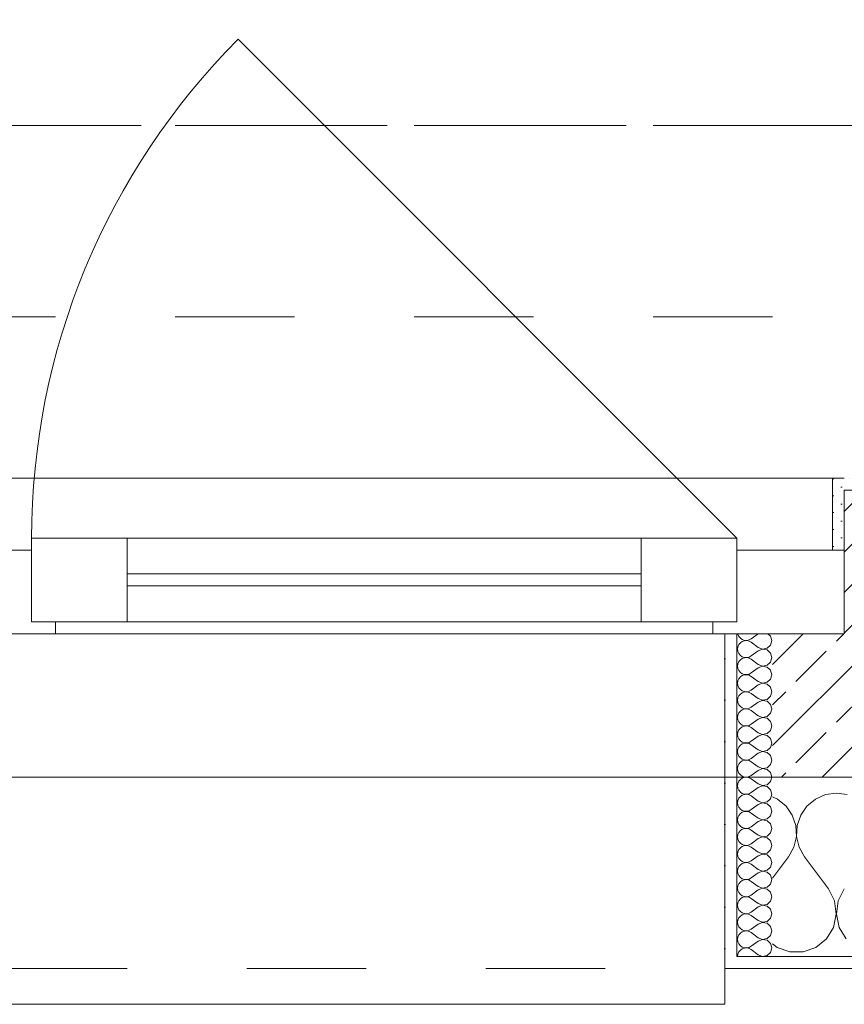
# Model space of a CAD drawing. Header units: metres. Extents: x -3.5 to 65.3, y -10.9 to 16.7.
# Tile 36 of 184: x 24.45 to 25.14, y -0.185 to 0.639. Entities that reach past the tile are written whole.
import ezdxf

# ---------------------------------------------------------------- set-up
doc = ezdxf.new("R2010")
doc.units = ezdxf.units.M
doc.header["$MEASUREMENT"] = 0
for name, pattern in [('Achse', [0.08, 0.04, -0.02, 0, -0.02]), ('Strichlinie doppelt', [0.218722, 0.105833, -0.042333, 0.028222, -0.042333]), ('Strichlinie eng', [0.046, 0.03, -0.016]), ('Untersicht', [0.04, 0.03, -0.01])]:
    doc.linetypes.add(name, pattern=pattern)
for name, color, linetype in [('102 - Bemaßung_ Beschriftung.Detail_ Ausschnitt', 7, 'Continuous'), ('451 - Universal.Achsen Raster', 7, 'Continuous'), ('603 - Struktur.Bodenplatte_ Decke Roh', 7, 'Continuous'), ('604 - Struktur.Wand Aussen', 7, 'Continuous'), ('608 - Struktur.Träger', 7, 'Continuous')]:
    doc.layers.add(name, color=color, linetype=linetype)
doc.styles.add('ERSTELLTER_STIL_1', font='txt')
doc.dimstyles.new('ERSTELLTER_STIL__1', dxfattribs={"dimtxt": 0.04, "dimasz": 0.02128, "dimexe": 0.18, "dimexo": 0.0625, "dimgap": 0, "dimtad": 1, "dimzin": 0, "dimdsep": 46, "dimtxsty": 'ERSTELLTER_STIL_1', "dimblk": 'ARROWHEAD_2', "dimblk1": 'ARROWHEAD_2', "dimblk2": 'ARROWHEAD_2', "dimcen": 0.09, "dimse1": 1, "dimse2": 1, "dimclrd": 7, "dimclre": 7, "dimclrt": 7, "dimazin": 0, "dimtfac": 1, "dimtdec": 4, "dimtmove": 0, "dimatfit": 3, "dimfxl": 1, "dimtolj": 1, "dimtzin": 0, "dimarcsym": 0})
pattern_1 = [(0, (0, 0), (0, 0.034641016), [0, -0.02]), (0, (0.01, 0.01732), (0, 0.034641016), [0, -0.02])]
pattern_2 = [(45, (0, 0), (-0.007071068, 0.007071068), [0, -0.01])]

# ---------------------------------------------------------------- blocks, each defined once
blk = doc.blocks.new('*X20')
at = {"layer": '604 - Struktur.Wand Aussen', "color": 7, "linetype": 'Continuous', "lineweight": 5}
for p, q in [((25.08419, -0.01331), (25.08, -0.01146)), ((25.09127, -0.01918), (25.08419, -0.01331)), ((25.11581, -0.01331), (25.10873, -0.01918)), ((25.12422, -0.0096), (25.11581, -0.01331)), ((25.13333, -0.00833), (25.12422, -0.0096)), ((25.14244, -0.0096), (25.13333, -0.00833)), ((25.09648, -0.02676), (25.09127, -0.01918)), ((25.10873, -0.01918), (25.10352, -0.02676)), ((25.09942, -0.03547), (25.09648, -0.02676)), ((25.10352, -0.02676), (25.10058, -0.03547)), ((25.09987, -0.04466), (25.09942, -0.03547)), ((25.10058, -0.03547), (25.10013, -0.04466)), ((25.09778, -0.05362), (25.09987, -0.04466)), ((25.10013, -0.04466), (25.10222, -0.05362)), ((25.09333, -0.06167), (25.09778, -0.05362)), ((25.10222, -0.05362), (25.10667, -0.06167)), ((25.08, -0.07944), (25.09333, -0.06167)), ((25.12667, -0.08833), (25.10667, -0.06167)), ((25.13182, -0.09839), (25.12667, -0.08833)), ((25.14, -0.08833), (25.13485, -0.09839)), ((25.13331, -0.10959), (25.13182, -0.09839)), ((25.13485, -0.09839), (25.13336, -0.10959)), ((25.13097, -0.12065), (25.13331, -0.10959)), ((25.13336, -0.10959), (25.13569, -0.12065)), ((25.12508, -0.13029), (25.13097, -0.12065)), ((25.13569, -0.12065), (25.14159, -0.13029)), ((25.1163, -0.13741), (25.12508, -0.13029)), ((25.08, -0.13441), (25.0837, -0.13741)), ((25.0837, -0.13741), (25.09435, -0.14118)), ((25.10565, -0.14118), (25.1163, -0.13741)), ((25.09435, -0.14118), (25.10565, -0.14118))]:
    blk.add_line(p, q, dxfattribs=at)
blk = doc.blocks.new('*X38')
at = {"layer": '604 - Struktur.Wand Aussen', "color": 7, "linetype": 'Continuous', "lineweight": 5}
for p, q in [((25.05091, 0.125), (25.05099, 0.12448)), ((25.05099, 0.12448), (25.05178, 0.12267)), ((25.06786, 0.125), (25.06214, 0.12071)), ((25.07822, 0.12304), (25.07608, 0.125)), ((25.05178, 0.1159), (25.05099, 0.11409)), ((25.05178, 0.12267), (25.05304, 0.12116)), ((25.05304, 0.11742), (25.05178, 0.1159)), ((25.05304, 0.12116), (25.05466, 0.12004)), ((25.05466, 0.11853), (25.05304, 0.11742)), ((25.05466, 0.12004), (25.05653, 0.11941)), ((25.05653, 0.11916), (25.05466, 0.11853)), ((25.05653, 0.11941), (25.0585, 0.11931)), ((25.0585, 0.11926), (25.05653, 0.11916)), ((25.0585, 0.11931), (25.06042, 0.11976)), ((25.06042, 0.11881), (25.0585, 0.11926)), ((25.06042, 0.11976), (25.06214, 0.12071)), ((25.06214, 0.11786), (25.06042, 0.11881)), ((25.06786, 0.11357), (25.06214, 0.11786)), ((25.07534, 0.1129), (25.07822, 0.11553)), ((25.07929, 0.11929), (25.07822, 0.12304)), ((25.07822, 0.11553), (25.07929, 0.11929)), ((25.05099, 0.11409), (25.05071, 0.11214)), ((25.05071, 0.11214), (25.05099, 0.11019)), ((25.05099, 0.11019), (25.05178, 0.10839)), ((25.05178, 0.10839), (25.05304, 0.10687)), ((25.06786, 0.11071), (25.06214, 0.10643)), ((25.06786, 0.11357), (25.0715, 0.11217)), ((25.0715, 0.11211), (25.06786, 0.11071)), ((25.0715, 0.11217), (25.07534, 0.1129)), ((25.07534, 0.11139), (25.0715, 0.11211)), ((25.07822, 0.10876), (25.07534, 0.11139)), ((25.07929, 0.105), (25.07822, 0.10876)), ((25.05099, 0.09981), (25.05071, 0.09786)), ((25.05178, 0.10161), (25.05099, 0.09981)), ((25.05304, 0.10313), (25.05178, 0.10161)), ((25.05304, 0.10687), (25.05466, 0.10575)), ((25.05466, 0.10425), (25.05304, 0.10313)), ((25.05466, 0.10575), (25.05653, 0.10512)), ((25.05653, 0.10488), (25.05466, 0.10425)), ((25.05653, 0.10512), (25.0585, 0.10503)), ((25.0585, 0.10497), (25.05653, 0.10488)), ((25.0585, 0.10503), (25.06042, 0.10547)), ((25.06042, 0.10453), (25.0585, 0.10497)), ((25.06042, 0.10547), (25.06214, 0.10643)), ((25.06214, 0.10357), (25.06042, 0.10453)), ((25.06786, 0.09929), (25.06214, 0.10357)), ((25.06786, 0.09929), (25.0715, 0.09789)), ((25.07534, 0.09861), (25.07822, 0.10124)), ((25.07822, 0.10124), (25.07929, 0.105)), ((25.05071, 0.09786), (25.05099, 0.09591)), ((25.05099, 0.09591), (25.05178, 0.0941)), ((25.05178, 0.0941), (25.05304, 0.09258)), ((25.05304, 0.09258), (25.05466, 0.09147)), ((25.05466, 0.09147), (25.05653, 0.09084)), ((25.05653, 0.09084), (25.0585, 0.09074)), ((25.0585, 0.09069), (25.05653, 0.09059)), ((25.0585, 0.09074), (25.06042, 0.09119)), ((25.06042, 0.09024), (25.0585, 0.09069)), ((25.06042, 0.09119), (25.06214, 0.09214)), ((25.06786, 0.09643), (25.06214, 0.09214)), ((25.0715, 0.09783), (25.06786, 0.09643)), ((25.0715, 0.09789), (25.07534, 0.09861)), ((25.07534, 0.0971), (25.0715, 0.09783)), ((25.07822, 0.09447), (25.07534, 0.0971)), ((25.07929, 0.09071), (25.07822, 0.09447)), ((25.07822, 0.08696), (25.07929, 0.09071)), ((25.05099, 0.08552), (25.05071, 0.08357)), ((25.05071, 0.08357), (25.05099, 0.08162)), ((25.05178, 0.08733), (25.05099, 0.08552)), ((25.05304, 0.08884), (25.05178, 0.08733)), ((25.05466, 0.08996), (25.05304, 0.08884)), ((25.05653, 0.09059), (25.05466, 0.08996)), ((25.06214, 0.08929), (25.06042, 0.09024)), ((25.06786, 0.085), (25.06214, 0.08929)), ((25.06786, 0.085), (25.0715, 0.0836)), ((25.0715, 0.08354), (25.06786, 0.08214)), ((25.0715, 0.0836), (25.07534, 0.08433)), ((25.07534, 0.08282), (25.0715, 0.08354)), ((25.07534, 0.08433), (25.07822, 0.08696)), ((25.07822, 0.08018), (25.07534, 0.08282)), ((25.05099, 0.08162), (25.05178, 0.07982)), ((25.05178, 0.07982), (25.05304, 0.0783)), ((25.05304, 0.07456), (25.05178, 0.07304)), ((25.05304, 0.0783), (25.05466, 0.07718)), ((25.05466, 0.07567), (25.05304, 0.07456)), ((25.05466, 0.07718), (25.05653, 0.07655)), ((25.05653, 0.0763), (25.05466, 0.07567)), ((25.05653, 0.07655), (25.0585, 0.07646)), ((25.0585, 0.0764), (25.05653, 0.0763)), ((25.0585, 0.07646), (25.06042, 0.0769)), ((25.06042, 0.07595), (25.0585, 0.0764)), ((25.06042, 0.0769), (25.06214, 0.07786)), ((25.06214, 0.075), (25.06042, 0.07595)), ((25.06786, 0.08214), (25.06214, 0.07786)), ((25.06786, 0.07071), (25.06214, 0.075)), ((25.07929, 0.07643), (25.07822, 0.08018)), ((25.07822, 0.07267), (25.07929, 0.07643)), ((25.05099, 0.07124), (25.05071, 0.06929)), ((25.05071, 0.06929), (25.05099, 0.06733)), ((25.05178, 0.07304), (25.05099, 0.07124)), ((25.05099, 0.06733), (25.05178, 0.06553)), ((25.06786, 0.06786), (25.06214, 0.06357)), ((25.06786, 0.07071), (25.0715, 0.06931)), ((25.0715, 0.06926), (25.06786, 0.06786)), ((25.0715, 0.06931), (25.07534, 0.07004)), ((25.07534, 0.06853), (25.0715, 0.06926)), ((25.07534, 0.07004), (25.07822, 0.07267)), ((25.07822, 0.0659), (25.07534, 0.06853)), ((25.07929, 0.06214), (25.07822, 0.0659)), ((25.05178, 0.05876), (25.05099, 0.05695)), ((25.05178, 0.06553), (25.05304, 0.06401)), ((25.05304, 0.06027), (25.05178, 0.05876)), ((25.05304, 0.06401), (25.05466, 0.0629)), ((25.05466, 0.06139), (25.05304, 0.06027)), ((25.05466, 0.0629), (25.05653, 0.06227)), ((25.05653, 0.06202), (25.05466, 0.06139)), ((25.05653, 0.06227), (25.0585, 0.06217)), ((25.0585, 0.06211), (25.05653, 0.06202)), ((25.0585, 0.06217), (25.06042, 0.06262)), ((25.06042, 0.06167), (25.0585, 0.06211)), ((25.06042, 0.06262), (25.06214, 0.06357)), ((25.06214, 0.06071), (25.06042, 0.06167)), ((25.06786, 0.05643), (25.06214, 0.06071)), ((25.07534, 0.05575), (25.07822, 0.05839)), ((25.07822, 0.05839), (25.07929, 0.06214)), ((25.05099, 0.05695), (25.05071, 0.055)), ((25.05071, 0.055), (25.05099, 0.05305)), ((25.05099, 0.05305), (25.05178, 0.05124)), ((25.05178, 0.05124), (25.05304, 0.04973)), ((25.05304, 0.04973), (25.05466, 0.04861)), ((25.06786, 0.05357), (25.06214, 0.04929)), ((25.06786, 0.05643), (25.0715, 0.05503)), ((25.0715, 0.05497), (25.06786, 0.05357)), ((25.0715, 0.05503), (25.07534, 0.05575)), ((25.07534, 0.05425), (25.0715, 0.05497)), ((25.07822, 0.05161), (25.07534, 0.05425)), ((25.07929, 0.04786), (25.07822, 0.05161)), ((25.05099, 0.04267), (25.05071, 0.04071)), ((25.05178, 0.04447), (25.05099, 0.04267)), ((25.05304, 0.04599), (25.05178, 0.04447)), ((25.05466, 0.0471), (25.05304, 0.04599)), ((25.05466, 0.04861), (25.05653, 0.04798)), ((25.05653, 0.04773), (25.05466, 0.0471)), ((25.05653, 0.04798), (25.0585, 0.04789)), ((25.0585, 0.04783), (25.05653, 0.04773)), ((25.0585, 0.04789), (25.06042, 0.04833)), ((25.06042, 0.04738), (25.0585, 0.04783)), ((25.06042, 0.04833), (25.06214, 0.04929)), ((25.06214, 0.04643), (25.06042, 0.04738)), ((25.06786, 0.04214), (25.06214, 0.04643)), ((25.06786, 0.04214), (25.0715, 0.04074)), ((25.0715, 0.04074), (25.07534, 0.04147)), ((25.07534, 0.04147), (25.07822, 0.0441)), ((25.07822, 0.0441), (25.07929, 0.04786)), ((25.05071, 0.04071), (25.05099, 0.03876)), ((25.05099, 0.03876), (25.05178, 0.03696)), ((25.05178, 0.03696), (25.05304, 0.03544)), ((25.05304, 0.03544), (25.05466, 0.03433)), ((25.05466, 0.03433), (25.05653, 0.0337)), ((25.05653, 0.03345), (25.05466, 0.03282)), ((25.05653, 0.0337), (25.0585, 0.0336)), ((25.0585, 0.03354), (25.05653, 0.03345)), ((25.0585, 0.0336), (25.06042, 0.03405)), ((25.06042, 0.0331), (25.0585, 0.03354)), ((25.06042, 0.03405), (25.06214, 0.035)), ((25.06214, 0.03214), (25.06042, 0.0331)), ((25.06786, 0.03929), (25.06214, 0.035)), ((25.0715, 0.04069), (25.06786, 0.03929)), ((25.07534, 0.03996), (25.0715, 0.04069)), ((25.07822, 0.03733), (25.07534, 0.03996)), ((25.07929, 0.03357), (25.07822, 0.03733)), ((25.07822, 0.02982), (25.07929, 0.03357)), ((25.05099, 0.02838), (25.05071, 0.02643)), ((25.05071, 0.02643), (25.05099, 0.02448)), ((25.05178, 0.03018), (25.05099, 0.02838)), ((25.05304, 0.0317), (25.05178, 0.03018)), ((25.05466, 0.03282), (25.05304, 0.0317)), ((25.06786, 0.02786), (25.06214, 0.03214)), ((25.06786, 0.025), (25.06214, 0.02071)), ((25.06786, 0.02786), (25.0715, 0.02646)), ((25.0715, 0.0264), (25.06786, 0.025)), ((25.0715, 0.02646), (25.07534, 0.02718)), ((25.07534, 0.02567), (25.0715, 0.0264)), ((25.07534, 0.02718), (25.07822, 0.02982)), ((25.07822, 0.02304), (25.07534, 0.02567)), ((25.05099, 0.02448), (25.05178, 0.02267)), ((25.05178, 0.02267), (25.05304, 0.02116)), ((25.05304, 0.01742), (25.05178, 0.0159)), ((25.05304, 0.02116), (25.05466, 0.02004)), ((25.05466, 0.01853), (25.05304, 0.01742)), ((25.05466, 0.02004), (25.05653, 0.01941)), ((25.05653, 0.01916), (25.05466, 0.01853)), ((25.05653, 0.01941), (25.0585, 0.01931)), ((25.0585, 0.01926), (25.05653, 0.01916)), ((25.0585, 0.01931), (25.06042, 0.01976)), ((25.06042, 0.01881), (25.0585, 0.01926)), ((25.06042, 0.01976), (25.06214, 0.02071)), ((25.06214, 0.01786), (25.06042, 0.01881)), ((25.06786, 0.01357), (25.06214, 0.01786)), ((25.07929, 0.01929), (25.07822, 0.02304)), ((25.07822, 0.01553), (25.07929, 0.01929)), ((25.05099, 0.01409), (25.05071, 0.01214)), ((25.05071, 0.01214), (25.05099, 0.01019)), ((25.05178, 0.0159), (25.05099, 0.01409)), ((25.05099, 0.01019), (25.05178, 0.00839)), ((25.05178, 0.00839), (25.05304, 0.00687)), ((25.06786, 0.01071), (25.06214, 0.00643)), ((25.06786, 0.01357), (25.0715, 0.01217)), ((25.0715, 0.01211), (25.06786, 0.01071)), ((25.0715, 0.01217), (25.07534, 0.0129)), ((25.07534, 0.01139), (25.0715, 0.01211)), ((25.07534, 0.0129), (25.07822, 0.01553)), ((25.07822, 0.00876), (25.07534, 0.01139)), ((25.07929, 0.005), (25.07822, 0.00876)), ((25.05178, 0.00161), (25.05099, -0.00019)), ((25.05304, 0.00313), (25.05178, 0.00161)), ((25.05304, 0.00687), (25.05466, 0.00575)), ((25.05466, 0.00425), (25.05304, 0.00313)), ((25.05466, 0.00575), (25.05653, 0.00512)), ((25.05653, 0.00488), (25.05466, 0.00425)), ((25.05653, 0.00512), (25.0585, 0.00503)), ((25.0585, 0.00497), (25.05653, 0.00488)), ((25.0585, 0.00503), (25.06042, 0.00547)), ((25.06042, 0.00453), (25.0585, 0.00497)), ((25.06042, 0.00547), (25.06214, 0.00643)), ((25.06214, 0.00357), (25.06042, 0.00453)), ((25.06786, -0.00071), (25.06214, 0.00357)), ((25.07534, -0.00139), (25.07822, 0.00124)), ((25.07822, 0.00124), (25.07929, 0.005)), ((25.05099, -0.00019), (25.05071, -0.00214)), ((25.05071, -0.00214), (25.05099, -0.00409)), ((25.05099, -0.00409), (25.05178, -0.0059)), ((25.05178, -0.0059), (25.05304, -0.00742)), ((25.05304, -0.00742), (25.05466, -0.00853)), ((25.06042, -0.00881), (25.06214, -0.00786)), ((25.06786, -0.00357), (25.06214, -0.00786)), ((25.06786, -0.00071), (25.0715, -0.00211)), ((25.0715, -0.00217), (25.06786, -0.00357)), ((25.0715, -0.00211), (25.07534, -0.00139)), ((25.07534, -0.0029), (25.0715, -0.00217)), ((25.07822, -0.00553), (25.07534, -0.0029)), ((25.07929, -0.00929), (25.07822, -0.00553)), ((25.05099, -0.01448), (25.05071, -0.01643)), ((25.05071, -0.01643), (25.05099, -0.01838)), ((25.05178, -0.01267), (25.05099, -0.01448)), ((25.05304, -0.01116), (25.05178, -0.01267)), ((25.05466, -0.01004), (25.05304, -0.01116)), ((25.05466, -0.00853), (25.05653, -0.00916)), ((25.05653, -0.00941), (25.05466, -0.01004)), ((25.05653, -0.00916), (25.0585, -0.00926)), ((25.0585, -0.00931), (25.05653, -0.00941)), ((25.0585, -0.00926), (25.06042, -0.00881)), ((25.06042, -0.00976), (25.0585, -0.00931)), ((25.06214, -0.01071), (25.06042, -0.00976)), ((25.06786, -0.015), (25.06214, -0.01071)), ((25.06786, -0.015), (25.0715, -0.0164)), ((25.0715, -0.01646), (25.06786, -0.01786)), ((25.0715, -0.0164), (25.07534, -0.01567)), ((25.07534, -0.01718), (25.0715, -0.01646)), ((25.07534, -0.01567), (25.07822, -0.01304)), ((25.07822, -0.01304), (25.07929, -0.00929)), ((25.05099, -0.01838), (25.05178, -0.02018)), ((25.05178, -0.02018), (25.05304, -0.0217)), ((25.05304, -0.0217), (25.05466, -0.02282)), ((25.05466, -0.02433), (25.05304, -0.02544)), ((25.05466, -0.02282), (25.05653, -0.02345)), ((25.05653, -0.0237), (25.05466, -0.02433)), ((25.05653, -0.02345), (25.0585, -0.02354)), ((25.0585, -0.0236), (25.05653, -0.0237)), ((25.0585, -0.02354), (25.06042, -0.0231)), ((25.06042, -0.02405), (25.0585, -0.0236)), ((25.06042, -0.0231), (25.06214, -0.02214)), ((25.06214, -0.025), (25.06042, -0.02405)), ((25.06786, -0.01786), (25.06214, -0.02214)), ((25.07822, -0.01982), (25.07534, -0.01718)), ((25.07929, -0.02357), (25.07822, -0.01982)), ((25.07822, -0.02733), (25.07929, -0.02357)), ((25.05099, -0.02876), (25.05071, -0.03071)), ((25.05071, -0.03071), (25.05099, -0.03267)), ((25.05178, -0.02696), (25.05099, -0.02876)), ((25.05099, -0.03267), (25.05178, -0.03447)), ((25.05304, -0.02544), (25.05178, -0.02696)), ((25.06786, -0.02929), (25.06214, -0.025)), ((25.06786, -0.03214), (25.06214, -0.03643)), ((25.06786, -0.02929), (25.0715, -0.03069)), ((25.0715, -0.03074), (25.06786, -0.03214)), ((25.0715, -0.03069), (25.07534, -0.02996)), ((25.07534, -0.03147), (25.0715, -0.03074)), ((25.07534, -0.02996), (25.07822, -0.02733)), ((25.07822, -0.0341), (25.07534, -0.03147)), ((25.05178, -0.03447), (25.05304, -0.03599)), ((25.05304, -0.03973), (25.05178, -0.04124)), ((25.05304, -0.03599), (25.05466, -0.0371)), ((25.05466, -0.03861), (25.05304, -0.03973)), ((25.05466, -0.0371), (25.05653, -0.03773)), ((25.05653, -0.03798), (25.05466, -0.03861)), ((25.05653, -0.03773), (25.0585, -0.03783)), ((25.0585, -0.03789), (25.05653, -0.03798)), ((25.0585, -0.03783), (25.06042, -0.03738)), ((25.06042, -0.03833), (25.0585, -0.03789)), ((25.06042, -0.03738), (25.06214, -0.03643)), ((25.06214, -0.03929), (25.06042, -0.03833)), ((25.06786, -0.04357), (25.06214, -0.03929)), ((25.07929, -0.03786), (25.07822, -0.0341)), ((25.07822, -0.04161), (25.07929, -0.03786)), ((25.05099, -0.04305), (25.05071, -0.045)), ((25.05071, -0.045), (25.05099, -0.04695)), ((25.05178, -0.04124), (25.05099, -0.04305)), ((25.05099, -0.04695), (25.05178, -0.04876)), ((25.05178, -0.04876), (25.05304, -0.05027)), ((25.06786, -0.04643), (25.06214, -0.05071)), ((25.06786, -0.04357), (25.0715, -0.04497)), ((25.0715, -0.04503), (25.06786, -0.04643)), ((25.0715, -0.04497), (25.07534, -0.04425)), ((25.07534, -0.04575), (25.0715, -0.04503)), ((25.07534, -0.04425), (25.07822, -0.04161)), ((25.07822, -0.04839), (25.07534, -0.04575)), ((25.07929, -0.05214), (25.07822, -0.04839)), ((25.05099, -0.05733), (25.05071, -0.05929)), ((25.05178, -0.05553), (25.05099, -0.05733)), ((25.05304, -0.05401), (25.05178, -0.05553)), ((25.05304, -0.05027), (25.05466, -0.05139)), ((25.05466, -0.0529), (25.05304, -0.05401)), ((25.05466, -0.05139), (25.05653, -0.05202)), ((25.05653, -0.05227), (25.05466, -0.0529)), ((25.05653, -0.05202), (25.0585, -0.05211)), ((25.0585, -0.05217), (25.05653, -0.05227)), ((25.0585, -0.05211), (25.06042, -0.05167)), ((25.06042, -0.05262), (25.0585, -0.05217)), ((25.06042, -0.05167), (25.06214, -0.05071)), ((25.06214, -0.05357), (25.06042, -0.05262)), ((25.06786, -0.05786), (25.06214, -0.05357)), ((25.07534, -0.05853), (25.07822, -0.0559)), ((25.07822, -0.0559), (25.07929, -0.05214)), ((25.05071, -0.05929), (25.05099, -0.06124)), ((25.05099, -0.06124), (25.05178, -0.06304)), ((25.05178, -0.06304), (25.05304, -0.06456)), ((25.05304, -0.06456), (25.05466, -0.06567)), ((25.05466, -0.06567), (25.05653, -0.0663)), ((25.06042, -0.06595), (25.06214, -0.065)), ((25.06786, -0.06071), (25.06214, -0.065)), ((25.06786, -0.05786), (25.0715, -0.05926)), ((25.0715, -0.05931), (25.06786, -0.06071)), ((25.0715, -0.05926), (25.07534, -0.05853)), ((25.07534, -0.06004), (25.0715, -0.05931)), ((25.07822, -0.06267), (25.07534, -0.06004)), ((25.07929, -0.06643), (25.07822, -0.06267)), ((25.05099, -0.07162), (25.05071, -0.07357)), ((25.05071, -0.07357), (25.05099, -0.07552)), ((25.05178, -0.06982), (25.05099, -0.07162)), ((25.05304, -0.0683), (25.05178, -0.06982)), ((25.05466, -0.06718), (25.05304, -0.0683)), ((25.05653, -0.06655), (25.05466, -0.06718)), ((25.05653, -0.0663), (25.0585, -0.0664)), ((25.0585, -0.06646), (25.05653, -0.06655)), ((25.0585, -0.0664), (25.06042, -0.06595)), ((25.06042, -0.0669), (25.0585, -0.06646)), ((25.06214, -0.06786), (25.06042, -0.0669)), ((25.06786, -0.07214), (25.06214, -0.06786)), ((25.06786, -0.07214), (25.0715, -0.07354)), ((25.0715, -0.0736), (25.06786, -0.075)), ((25.0715, -0.07354), (25.07534, -0.07282)), ((25.07534, -0.07433), (25.0715, -0.0736)), ((25.07534, -0.07282), (25.07822, -0.07018)), ((25.07822, -0.07018), (25.07929, -0.06643)), ((25.05099, -0.07552), (25.05178, -0.07733)), ((25.05178, -0.07733), (25.05304, -0.07884)), ((25.05304, -0.07884), (25.05466, -0.07996)), ((25.05466, -0.08147), (25.05304, -0.08258)), ((25.05466, -0.07996), (25.05653, -0.08059)), ((25.05653, -0.08084), (25.05466, -0.08147)), ((25.05653, -0.08059), (25.0585, -0.08069)), ((25.0585, -0.08074), (25.05653, -0.08084)), ((25.0585, -0.08069), (25.06042, -0.08024)), ((25.06042, -0.08119), (25.0585, -0.08074)), ((25.06042, -0.08024), (25.06214, -0.07929)), ((25.06214, -0.08214), (25.06042, -0.08119)), ((25.06786, -0.075), (25.06214, -0.07929)), ((25.06786, -0.08643), (25.06214, -0.08214)), ((25.07822, -0.07696), (25.07534, -0.07433)), ((25.07929, -0.08071), (25.07822, -0.07696)), ((25.07822, -0.08447), (25.07929, -0.08071)), ((25.05099, -0.08591), (25.05071, -0.08786)), ((25.05071, -0.08786), (25.05099, -0.08981)), ((25.05178, -0.0841), (25.05099, -0.08591)), ((25.05099, -0.08981), (25.05178, -0.09161)), ((25.05304, -0.08258), (25.05178, -0.0841)), ((25.06786, -0.08929), (25.06214, -0.09357)), ((25.06786, -0.08643), (25.0715, -0.08783)), ((25.0715, -0.08789), (25.06786, -0.08929)), ((25.0715, -0.08783), (25.07534, -0.0871)), ((25.07534, -0.08861), (25.0715, -0.08789)), ((25.07534, -0.0871), (25.07822, -0.08447)), ((25.07822, -0.09124), (25.07534, -0.08861)), ((25.05178, -0.09839), (25.05099, -0.10019)), ((25.05178, -0.09161), (25.05304, -0.09313)), ((25.05304, -0.09687), (25.05178, -0.09839)), ((25.05304, -0.09313), (25.05466, -0.09425)), ((25.05466, -0.09575), (25.05304, -0.09687)), ((25.05466, -0.09425), (25.05653, -0.09488)), ((25.05653, -0.09512), (25.05466, -0.09575)), ((25.05653, -0.09488), (25.0585, -0.09497)), ((25.0585, -0.09503), (25.05653, -0.09512)), ((25.0585, -0.09497), (25.06042, -0.09453)), ((25.06042, -0.09547), (25.0585, -0.09503)), ((25.06042, -0.09453), (25.06214, -0.09357)), ((25.06214, -0.09643), (25.06042, -0.09547)), ((25.06786, -0.10071), (25.06214, -0.09643)), ((25.07534, -0.10139), (25.07822, -0.09876)), ((25.07929, -0.095), (25.07822, -0.09124)), ((25.07822, -0.09876), (25.07929, -0.095)), ((25.05099, -0.10019), (25.05071, -0.10214)), ((25.05071, -0.10214), (25.05099, -0.10409)), ((25.05099, -0.10409), (25.05178, -0.1059)), ((25.05178, -0.1059), (25.05304, -0.10742)), ((25.06786, -0.10357), (25.06214, -0.10786)), ((25.06786, -0.10071), (25.0715, -0.10211)), ((25.0715, -0.10217), (25.06786, -0.10357)), ((25.0715, -0.10211), (25.07534, -0.10139)), ((25.07534, -0.1029), (25.0715, -0.10217)), ((25.07822, -0.10553), (25.07534, -0.1029)), ((25.07929, -0.10929), (25.07822, -0.10553)), ((25.05099, -0.11448), (25.05071, -0.11643)), ((25.05178, -0.11267), (25.05099, -0.11448)), ((25.05304, -0.11116), (25.05178, -0.11267)), ((25.05304, -0.10742), (25.05466, -0.10853)), ((25.05466, -0.11004), (25.05304, -0.11116)), ((25.05466, -0.10853), (25.05653, -0.10916)), ((25.05653, -0.10941), (25.05466, -0.11004)), ((25.05653, -0.10916), (25.0585, -0.10926)), ((25.0585, -0.10931), (25.05653, -0.10941)), ((25.0585, -0.10926), (25.06042, -0.10881)), ((25.06042, -0.10976), (25.0585, -0.10931)), ((25.06042, -0.10881), (25.06214, -0.10786)), ((25.06214, -0.11071), (25.06042, -0.10976)), ((25.06786, -0.115), (25.06214, -0.11071)), ((25.06786, -0.115), (25.0715, -0.1164)), ((25.07534, -0.11567), (25.07822, -0.11304)), ((25.07822, -0.11304), (25.07929, -0.10929)), ((25.05071, -0.11643), (25.05099, -0.11838)), ((25.05099, -0.11838), (25.05178, -0.12018)), ((25.05178, -0.12018), (25.05304, -0.1217)), ((25.05304, -0.1217), (25.05466, -0.12282)), ((25.05466, -0.12282), (25.05653, -0.12345)), ((25.05653, -0.12345), (25.0585, -0.12354)), ((25.0585, -0.12354), (25.06042, -0.1231)), ((25.06042, -0.1231), (25.06214, -0.12214)), ((25.06786, -0.11786), (25.06214, -0.12214)), ((25.0715, -0.11646), (25.06786, -0.11786)), ((25.0715, -0.1164), (25.07534, -0.11567)), ((25.07534, -0.11718), (25.0715, -0.11646)), ((25.07822, -0.11982), (25.07534, -0.11718)), ((25.07929, -0.12357), (25.07822, -0.11982)), ((25.05099, -0.12876), (25.05071, -0.13071)), ((25.05071, -0.13071), (25.05099, -0.13267)), ((25.05178, -0.12696), (25.05099, -0.12876)), ((25.05304, -0.12544), (25.05178, -0.12696)), ((25.05466, -0.12433), (25.05304, -0.12544)), ((25.05653, -0.1237), (25.05466, -0.12433)), ((25.0585, -0.1236), (25.05653, -0.1237)), ((25.06042, -0.12405), (25.0585, -0.1236)), ((25.06214, -0.125), (25.06042, -0.12405)), ((25.06786, -0.12929), (25.06214, -0.125)), ((25.06786, -0.12929), (25.0715, -0.13069)), ((25.0715, -0.13074), (25.06786, -0.13214)), ((25.0715, -0.13069), (25.07534, -0.12996)), ((25.07534, -0.13147), (25.0715, -0.13074)), ((25.07534, -0.12996), (25.07822, -0.12733)), ((25.07822, -0.1341), (25.07534, -0.13147)), ((25.07822, -0.12733), (25.07929, -0.12357)), ((25.05099, -0.13267), (25.05178, -0.13447)), ((25.05178, -0.13447), (25.05304, -0.13599)), ((25.05304, -0.13973), (25.05178, -0.14124)), ((25.05304, -0.13599), (25.05466, -0.1371)), ((25.05466, -0.13861), (25.05304, -0.13973)), ((25.05466, -0.1371), (25.05653, -0.13773)), ((25.05653, -0.13798), (25.05466, -0.13861)), ((25.05653, -0.13773), (25.0585, -0.13783)), ((25.0585, -0.13789), (25.05653, -0.13798)), ((25.0585, -0.13783), (25.06042, -0.13738)), ((25.06042, -0.13833), (25.0585, -0.13789)), ((25.06042, -0.13738), (25.06214, -0.13643)), ((25.06214, -0.13929), (25.06042, -0.13833)), ((25.06786, -0.13214), (25.06214, -0.13643)), ((25.06786, -0.14357), (25.06214, -0.13929)), ((25.07929, -0.13786), (25.07822, -0.1341)), ((25.07822, -0.14161), (25.07929, -0.13786)), ((25.05099, -0.14305), (25.05071, -0.145)), ((25.05178, -0.14124), (25.05099, -0.14305)), ((25.06786, -0.14357), (25.0715, -0.14497)), ((25.0715, -0.14497), (25.07534, -0.14425)), ((25.07534, -0.14425), (25.07822, -0.14161))]:
    blk.add_line(p, q, dxfattribs=at)
blk = doc.blocks.new('*D145')
at = {"layer": '102 - Bemaßung_ Beschriftung.Detail_ Ausschnitt', "color": 7, "linetype": 'Continuous', "lineweight": 5}
for p, q in [((40.70098, 0.26308), (40.72898, 0.24692)), ((40.73598, 0.255), (40.69398, 0.255)), ((40.70098, 0.25308), (40.72898, 0.23692)), ((40.71498, 0.245), (40.71498, 0.255)), ((40.73598, 0.245), (40.69398, 0.245)), ((40.71498, 0.23131), (40.71498, 0.245))]:
    blk.add_line(p, q, dxfattribs=at)
at = {"layer": '102 - Bemaßung_ Beschriftung.Detail_ Ausschnitt', "color": 7, "lineweight": 5, "insert": (40.70698, 0.20655), "char_height": 0.04, "attachment_point": 7, "rotation": 90, "style": 'ERSTELLTER_STIL_1'}
blk.add_mtext('\\A1;{\\pql;\\fArial|b0|i0|c0|p38;1}', dxfattribs=at)
blk = doc.blocks.new('ARROWHEAD_2')
at = {"color": 0, "linetype": 'Continuous', "lineweight": 0}
for p, q in [((-0.378, -0.655), (0.378, 0.655)), ((0, 0), (-1, 0))]:
    blk.add_line(p, q, dxfattribs=at)
blk = doc.blocks.new('*D197')
at = {"layer": '102 - Bemaßung_ Beschriftung.Detail_ Ausschnitt', "color": 7, "linetype": 'Continuous', "lineweight": 5}
for p, q in [((44.60099, 0.26308), (44.62899, 0.24692)), ((44.63599, 0.255), (44.59399, 0.255)), ((44.60099, 0.25308), (44.62899, 0.23692)), ((44.61499, 0.245), (44.61499, 0.255)), ((44.63599, 0.245), (44.59399, 0.245)), ((44.61499, 0.23131), (44.61499, 0.245))]:
    blk.add_line(p, q, dxfattribs=at)
at = {"layer": '102 - Bemaßung_ Beschriftung.Detail_ Ausschnitt', "color": 7, "lineweight": 5, "insert": (44.60699, 0.20655), "char_height": 0.04, "attachment_point": 7, "rotation": 90, "style": 'ERSTELLTER_STIL_1'}
blk.add_mtext('\\A1;{\\pql;\\fArial|b0|i0|c0|p38;1}', dxfattribs=at)
blk = doc.blocks.new('*D231')
at = {"layer": '102 - Bemaßung_ Beschriftung.Detail_ Ausschnitt', "color": 7, "linetype": 'Continuous', "lineweight": 5}
for p, q in [((43.03099, 0.26308), (43.05899, 0.24692)), ((43.06599, 0.255), (43.02399, 0.255)), ((43.03099, 0.25308), (43.05899, 0.23692)), ((43.04499, 0.245), (43.04499, 0.255)), ((43.06599, 0.245), (43.02399, 0.245)), ((43.04499, 0.23131), (43.04499, 0.245))]:
    blk.add_line(p, q, dxfattribs=at)
at = {"layer": '102 - Bemaßung_ Beschriftung.Detail_ Ausschnitt', "color": 7, "lineweight": 5, "insert": (43.03699, 0.20655), "char_height": 0.04, "attachment_point": 7, "rotation": 90, "style": 'ERSTELLTER_STIL_1'}
blk.add_mtext('\\A1;{\\pql;\\fArial|b0|i0|c0|p38;1}', dxfattribs=at)
blk = doc.blocks.new('*D239')
at = {"layer": '102 - Bemaßung_ Beschriftung.Detail_ Ausschnitt', "color": 7, "linetype": 'Continuous', "lineweight": 5}
for p, q in [((42.93099, 0.26308), (42.95899, 0.24692)), ((42.96599, 0.255), (42.92399, 0.255)), ((42.93099, 0.25308), (42.95899, 0.23692)), ((42.94499, 0.245), (42.94499, 0.255)), ((42.96599, 0.245), (42.92399, 0.245)), ((42.94499, 0.23131), (42.94499, 0.245))]:
    blk.add_line(p, q, dxfattribs=at)
at = {"layer": '102 - Bemaßung_ Beschriftung.Detail_ Ausschnitt', "color": 7, "lineweight": 5, "insert": (42.93699, 0.20655), "char_height": 0.04, "attachment_point": 7, "rotation": 90, "style": 'ERSTELLTER_STIL_1'}
blk.add_mtext('\\A1;{\\pql;\\fArial|b0|i0|c0|p38;1}', dxfattribs=at)
blk = doc.blocks.new('*D245')
at = {"layer": '102 - Bemaßung_ Beschriftung.Detail_ Ausschnitt', "color": 7, "linetype": 'Continuous', "lineweight": 5}
for p, q in [((42.83099, 0.26308), (42.85899, 0.24692)), ((42.86599, 0.255), (42.82399, 0.255)), ((42.83099, 0.25308), (42.85899, 0.23692)), ((42.84499, 0.245), (42.84499, 0.255)), ((42.86599, 0.245), (42.82399, 0.245)), ((42.84499, 0.23131), (42.84499, 0.245))]:
    blk.add_line(p, q, dxfattribs=at)
at = {"layer": '102 - Bemaßung_ Beschriftung.Detail_ Ausschnitt', "color": 7, "lineweight": 5, "insert": (42.83699, 0.20655), "char_height": 0.04, "attachment_point": 7, "rotation": 90, "style": 'ERSTELLTER_STIL_1'}
blk.add_mtext('\\A1;{\\pql;\\fArial|b0|i0|c0|p38;1}', dxfattribs=at)
blk = doc.blocks.new('*D257')
at = {"layer": '102 - Bemaßung_ Beschriftung.Detail_ Ausschnitt', "color": 7, "linetype": 'Continuous', "lineweight": 5}
for p, q in [((40.60098, 0.26308), (40.62898, 0.24692)), ((40.63598, 0.255), (40.59398, 0.255)), ((40.60098, 0.25308), (40.62898, 0.23692)), ((40.61498, 0.245), (40.61498, 0.255)), ((40.63598, 0.245), (40.59398, 0.245)), ((40.61498, 0.23131), (40.61498, 0.245))]:
    blk.add_line(p, q, dxfattribs=at)
at = {"layer": '102 - Bemaßung_ Beschriftung.Detail_ Ausschnitt', "color": 7, "lineweight": 5, "insert": (40.60698, 0.20655), "char_height": 0.04, "attachment_point": 7, "rotation": 90, "style": 'ERSTELLTER_STIL_1'}
blk.add_mtext('\\A1;{\\pql;\\fArial|b0|i0|c0|p38;1}', dxfattribs=at)
blk = doc.blocks.new('*D268')
at = {"layer": '102 - Bemaßung_ Beschriftung.Detail_ Ausschnitt', "color": 7, "linetype": 'Continuous', "lineweight": 5}
for p, q in [((40.50098, 0.26308), (40.52898, 0.24692)), ((40.53598, 0.255), (40.49398, 0.255)), ((40.50098, 0.25308), (40.52898, 0.23692)), ((40.51498, 0.245), (40.51498, 0.255)), ((40.53598, 0.245), (40.49398, 0.245)), ((40.51498, 0.23131), (40.51498, 0.245))]:
    blk.add_line(p, q, dxfattribs=at)
at = {"layer": '102 - Bemaßung_ Beschriftung.Detail_ Ausschnitt', "color": 7, "lineweight": 5, "insert": (40.50698, 0.20655), "char_height": 0.04, "attachment_point": 7, "rotation": 90, "style": 'ERSTELLTER_STIL_1'}
blk.add_mtext('\\A1;{\\pql;\\fArial|b0|i0|c0|p38;1}', dxfattribs=at)

msp = doc.modelspace()

# ---------------------------------------------------------------- hatches: boundary and pattern name
at = {"layer": '604 - Struktur.Wand Aussen', "linetype": 'Continuous', "lineweight": 0, "true_color": 0x000000}
h = msp.add_hatch(dxfattribs=at)
h.set_pattern_fill('Gips_0001', color=18, style=0, pattern_type=2)
h.set_pattern_definition(pattern_2)
h.paths.add_polyline_path([(25.14, 0.255), (25.13, 0.255), (25.13, 0.195), (25.14, 0.195)])
h = msp.add_hatch(dxfattribs=at)
h.set_pattern_fill('Gips_0001', color=18, style=0, pattern_type=2)
h.set_pattern_definition(pattern_2)
h.paths.add_polyline_path([(25.56999, 0.255), (25.14, 0.255), (25.14, 0.245), (25.56999, 0.245)])
h = msp.add_hatch(dxfattribs=at)
h.set_pattern_fill('Beton__Stahlbeton_0001', color=18, style=0, pattern_type=2)
h.set_pattern_definition([(45, (0, 0), (-0.033941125, 0.033941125), []), (45, (-0.01697, 0.01697), (-0.033941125, 0.033941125), [0.036, -0.012])])
h.paths.add_polyline_path([(25.14, 0.125), (25.08, 0.125), (25.08, 0.005), (26.4, 0.005), (26.4, 0.125), (26.34, 0.125), (26.34, 0.195), (26.34, 0.245), (25.14, 0.245), (25.14, 0.195)])
h = msp.add_hatch(dxfattribs=at)
h.set_pattern_fill('Verputz_0001', color=18, style=0, pattern_type=2)
h.set_pattern_definition(pattern_1)
h.paths.add_polyline_path([(25.05, -0.155), (25.05, 0.125), (25.04, 0.125), (25.04, -0.155)])
h = msp.add_hatch(dxfattribs=at)
h.set_pattern_fill('Verputz_0001', color=18, style=0, pattern_type=2)
h.set_pattern_definition(pattern_1)
h.paths.add_polyline_path([(25.05, -0.155), (26.43, -0.155), (26.43, -0.145), (25.05, -0.145)])

# ---------------------------------------------------------------- linework, layer by layer
at = {"layer": '451 - Universal.Achsen Raster', "color": 160, "linetype": 'Strichlinie doppelt', "lineweight": 9, "true_color": 0x3232ff}
msp.add_line((64.93503, 0.54998), (-3.175, 0.54998), dxfattribs=at)
at = {"layer": '603 - Struktur.Bodenplatte_ Decke Roh', "color": 7, "linetype": 'Continuous', "lineweight": 18, "flags": 128}
msp.add_lwpolyline([(-0.015, 13.695), (-0.015, 0.005), (43.89, 0.005)], dxfattribs=at)
at = {"layer": '604 - Struktur.Wand Aussen', "color": 7, "linetype": 'Continuous', "lineweight": 9}
for p, q in [((25.05, 0.205), (24.63281, 0.62219)), ((22.75, 0.255), (25.13, 0.255)), ((25.04, -0.185), (25.04, -0.155)), ((22.84, -0.185), (25.04, -0.185))]:
    msp.add_line(p, q, dxfattribs=at)
at = {"layer": '604 - Struktur.Wand Aussen', "color": 7, "linetype": 'Strichlinie eng', "lineweight": 9}
for p, q in [((22.75, 0.255), (25.13, 0.255)), ((22.84, -0.155), (25.04, -0.155))]:
    msp.add_line(p, q, dxfattribs=at)
at = {"layer": '604 - Struktur.Wand Aussen', "color": 7, "linetype": 'Continuous', "lineweight": 5}
for p, q in [((25.13, 0.245), (25.13, 0.255)), ((25.14, 0.255), (25.13, 0.255)), ((25.13, 0.245), (25.13, 0.255)), ((25.13, 0.195), (25.13, 0.245)), ((25.13, 0.195), (25.13, 0.245)), ((25.14, 0.195), (25.13, 0.195)), ((25.14, 0.195), (25.13, 0.195)), ((25.14, 0.195), (25.13, 0.195)), ((25.04, 0.005), (25.04, 0.125)), ((25.05, 0.125), (25.04, 0.125)), ((25.05, 0.125), (25.04, 0.125)), ((25.05, 0.125), (25.04, 0.125)), ((25.04, 0.005), (25.04, 0.125)), ((25.08, 0.125), (25.05, 0.125)), ((25.05, 0.125), (25.05, -0.145)), ((25.05, -0.145), (25.05, 0.125)), ((25.08, 0.125), (25.05, 0.125)), ((25.08, 0.125), (25.05, 0.125)), ((25.04, -0.005), (25.04, 0.005)), ((25.04, -0.005), (25.04, 0.005)), ((25.04, -0.145), (25.04, -0.005)), ((25.04, -0.145), (25.04, -0.005)), ((25.04, -0.155), (25.04, -0.145)), ((25.04, -0.155), (25.04, -0.145)), ((25.08, -0.145), (25.05, -0.145)), ((25.08, -0.145), (26.4, -0.145)), ((25.05, -0.155), (25.04, -0.155))]:
    msp.add_line(p, q, dxfattribs=at)
at = {"layer": '604 - Struktur.Wand Aussen', "color": 7, "linetype": 'Continuous', "lineweight": 13}
for p, q in [((26.34, 0.245), (25.14, 0.245)), ((25.14, 0.245), (25.14, 0.195)), ((24.46, 0.135), (24.46, 0.205)), ((24.46, 0.205), (24.54, 0.205)), ((24.54, 0.205), (24.97, 0.205)), ((24.54, 0.205), (24.54, 0.135)), ((24.97, 0.135), (24.97, 0.205)), ((24.97, 0.205), (25.05, 0.205)), ((25.05, 0.205), (25.05, 0.135)), ((24.44, 0.195), (24.46, 0.195)), ((24.46, 0.195), (24.46, 0.135)), ((25.05, 0.135), (25.05, 0.195)), ((25.05, 0.195), (25.14, 0.195)), ((25.14, 0.125), (25.14, 0.195)), ((25.14, 0.125), (25.14, 0.195)), ((25.14, 0.125), (25.14, 0.195)), ((24.54, 0.175), (24.97, 0.175)), ((24.97, 0.165), (24.54, 0.165)), ((24.46, 0.135), (24.48, 0.135)), ((24.54, 0.135), (24.46, 0.135)), ((24.48, 0.135), (24.48, 0.125)), ((24.97, 0.135), (24.54, 0.135)), ((25.05, 0.135), (24.97, 0.135)), ((25.03, 0.125), (25.03, 0.135)), ((25.03, 0.135), (25.05, 0.135)), ((24.48, 0.125), (24.44, 0.125)), ((25.03, 0.125), (24.48, 0.125)), ((25.14, 0.125), (25.03, 0.125)), ((25.08, 0.125), (25.14, 0.125)), ((25.08, 0.125), (25.14, 0.125)), ((25.08, 0.125), (25.14, 0.125)), ((25.08, 0.005), (26.4, 0.005))]:
    msp.add_line(p, q, dxfattribs=at)
at = {"layer": '604 - Struktur.Wand Aussen', "color": 7, "linetype": 'Continuous', "lineweight": 5, "flags": 128}
msp.add_lwpolyline([(25.05, -0.155), (26.43, -0.155)], dxfattribs=at)
at = {"layer": '604 - Struktur.Wand Aussen', "color": 7, "linetype": 'Continuous', "lineweight": 9}
msp.add_arc((25.05, 0.205), 0.59, 135, 180, dxfattribs=at)
msp.add_point((25.13, 0.255), dxfattribs=at)
at = {"layer": '608 - Struktur.Träger', "color": 7, "linetype": 'Achse', "lineweight": 9}
msp.add_line((0.37999, 0.54998), (61.87999, 0.54998), dxfattribs=at)
at = {"layer": '608 - Struktur.Träger', "color": 7, "linetype": 'Untersicht', "lineweight": 13}
msp.add_line((0.37999, 0.38998), (61.87999, 0.38998), dxfattribs=at)

# ---------------------------------------------------------------- block references
at = {"layer": '604 - Struktur.Wand Aussen', "color": 7, "lineweight": 18}
for name in ['*X38', '*X20']:
    msp.add_blockref(name, (0, 0), dxfattribs=at)

# ---------------------------------------------------------------- dimensions: what is measured, and where the dimension line sits
at = {"layer": '102 - Bemaßung_ Beschriftung.Detail_ Ausschnitt', "color": 7, "linetype": 'Continuous', "lineweight": 5}
for base, p2, picture, middle in [((40.71498, 0.255), (40.44003, 0.255), '*D145', (40.68698, 0.2218)), ((44.61499, 0.255), (44.21499, 0.255), '*D197', (44.58699, 0.2218)), ((43.04499, 0.255), (43.54499, 0.255), '*D231', (43.01699, 0.2218)), ((42.94499, 0.255), (43.54499, 0.255), '*D239', (42.91699, 0.2218)), ((42.84499, 0.255), (43.54499, 0.255), '*D245', (42.81699, 0.2218)), ((40.61498, 0.255), (40.44003, 0.255), '*D257', (40.58698, 0.2218)), ((40.51498, 0.255), (40.44003, 0.255), '*D268', (40.48698, 0.2218))]:
    dim = msp.add_linear_dim(base=base, p1=(22.1775, 0.245), p2=p2, angle=90, dimstyle='ERSTELLTER_STIL__1', dxfattribs=at)
    dim.commit()
    dim.dimension.update_dxf_attribs({"geometry": picture, "text_midpoint": middle, "dimtype": 160, "text_rotation": 90})

doc.saveas('drawing.dxf')
